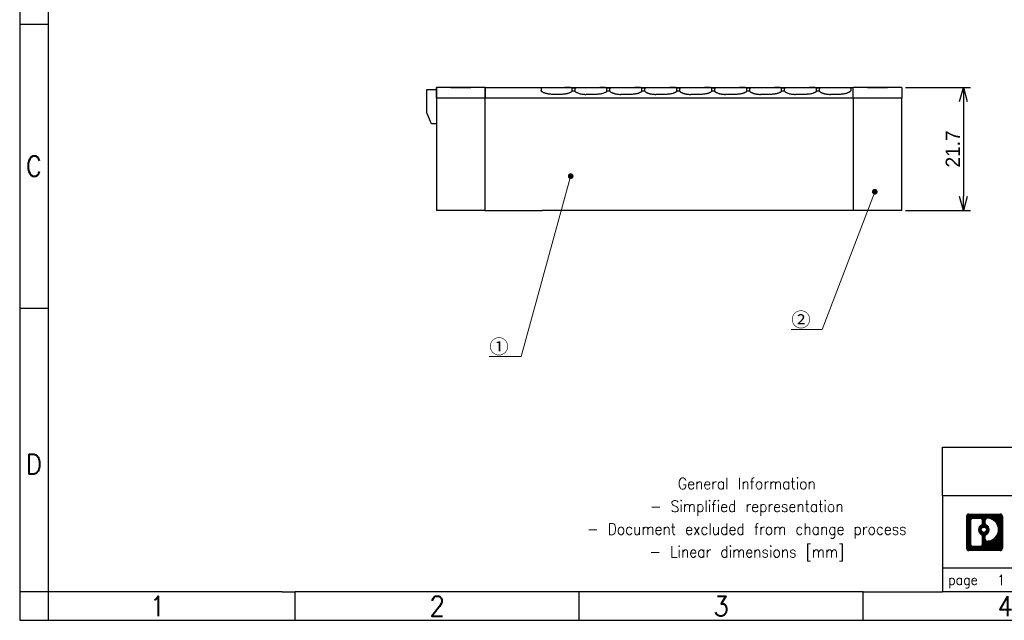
# Model space of a CAD drawing. Header units: millimetres. Extents: x -105 to 192, y -71 to 139.
# Tile 1 of 8: x -105 to 68, y -71 to 35. Entities that reach past the tile are written whole.
import ezdxf
from ezdxf import colors
from ezdxf.entities.mleader import LeaderData, LeaderLine
from ezdxf.math import Vec2, Vec3

# ---------------------------------------------------------------- set-up
doc = ezdxf.new("R2010")
doc.units = ezdxf.units.MM
doc.header["$LTSCALE"] = 1.5
doc.layers.get('0').update_dxf_attribs({"linetype": 'CONTINUOUS'})
doc.layers.get('Defpoints').update_dxf_attribs({"linetype": 'CONTINUOUS'})
doc.layers.add('1', color=7, linetype='CONTINUOUS')
doc.styles.add('CONVERTER_11', font='txt.shx', dxfattribs={"width": 0.9})
doc.dimstyles.new('ISO-25', dxfattribs={"dimtxt": 2.5, "dimasz": 2.5, "dimexe": 1.25, "dimexo": 0.625, "dimtad": 1, "dimdsep": 46, "dimtxsty": 'STANDARD', "dimblk": 'OPEN30', "dimcen": 2.5, "dimadec": 0, "dimazin": 0, "dimtfac": 1, "dimtmove": 0, "dimatfit": 3, "dimldrblk": 'OPEN30', "dimfxl": 1, "dimarcsym": 0})
pattern_1 = [(45, (284.94974, 186.98636), (-0.070710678, 0.070710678), [])]

# ---------------------------------------------------------------- blocks, each defined once
blk = doc.blocks.new('_Dot')
at = {"color": 0, "linetype": 'ByBlock', "lineweight": -2}
blk.add_line((-0.5, 0), (-1, 0), dxfattribs=at)
at = {"color": 0, "linetype": 'ByBlock', "const_width": 0.5}
blk.add_lwpolyline([(-0.25, 0, 1), (0.25, 0, 1)], format="xyb", close=True, dxfattribs=at)
blk = doc.blocks.new('PTFIX_F-select__5', base_point=(-343.9, -136.85))
at = {"color": 7, "linetype": 'Continuous'}
for p, q in [((-343.9, -117.07), (-343.9, -115.15)), ((-341.35, -115.15), (-343.9, -115.15)), ((-341.35, -115.18), (-341.35, -115.15)), ((-341.35, -115.15), (-337.85, -115.15)), ((-337.85, -115.15), (-337.85, -115.18)), ((-335.3, -115.15), (-337.85, -115.15)), ((-335.3, -115.15), (-335.3, -117.07)), ((-335.3, -117.07), (-343.9, -117.07)), ((-343.9, -117.07), (-343.9, -136.85)), ((-335.3, -136.85), (-335.3, -117.07)), ((-335.3, -136.85), (-343.9, -136.85))]:
    blk.add_line(p, q, dxfattribs=at)
blk.add_open_spline([(-337.85, -115.18), (-338.14, -115.18), (-338.73, -115.18), (-339.6, -115.18), (-340.48, -115.18), (-341.06, -115.18), (-341.35, -115.18)], degree=3, dxfattribs=at)
blk = doc.blocks.new('SA_Rechts1', base_point=(-339.6, -126))
blk.add_blockref('PTFIX_F-select__5', (-343.9, -136.85))
blk = doc.blocks.new('_Open30')
at = {"color": 0, "linetype": 'ByBlock', "lineweight": -2}
for p, q in [((-1, 0.268), (0, 0)), ((0, 0), (-1, -0.268)), ((0, 0), (-1, 0))]:
    blk.add_line(p, q, dxfattribs=at)
blk = doc.blocks.new('*D19')
at = {"color": 0, "lineweight": -2, "transparency": 16777216}
for p, q in [((51.01, 23.27), (62.48, 23.27)), ((61.23, 20.77), (61.23, 4.07)), ((51.01, 1.57), (62.48, 1.57))]:
    blk.add_line(p, q, dxfattribs=at)
at = {"layer": 'Defpoints', "color": 0, "transparency": 16777216}
for p in [(50.39, 23.27), (50.39, 1.57), (61.23, 1.57)]:
    blk.add_point(p, dxfattribs=at)
at = {"color": 0, "lineweight": -2, "transparency": 16777216, "xscale": 2.5, "yscale": 2.5, "zscale": 2.5}
for p, rotation in [((61.23, 23.27), 90), ((61.23, 1.57), 270)]:
    blk.add_blockref('_Open30', p, dxfattribs=dict(at, rotation=rotation))
at = {"color": 0, "transparency": 16777216, "insert": (59.35, 12.42), "char_height": 2.5, "attachment_point": 5, "rotation": 90}
blk.add_mtext('21.7', dxfattribs=at)

msp = doc.modelspace()

# ---------------------------------------------------------------- hatches: boundary and pattern name
at = {"layer": '1', "linetype": 'Continuous'}
h = msp.add_hatch(dxfattribs=at)
h.set_pattern_fill('_USER', color=2, scale=0.1, angle=45, pattern_type=0)
h.set_pattern_definition(pattern_1)
edge = h.paths.add_edge_path()
edge.add_line((62.2, -51.897), (67.673, -51.897))
edge.add_arc((67.673, -52.321), 0.424, 0, 90, ccw=False)
edge.add_line((68.097, -52.321), (68.097, -57.885))
edge.add_arc((67.673, -57.885), 0.424, -90, 0, ccw=False)
edge.add_line((67.673, -58.31), (62.2, -58.31))
edge.add_arc((62.2, -57.885), 0.424, 180, 270, ccw=False)
edge.add_line((61.775, -57.885), (61.775, -52.321))
edge.add_arc((62.2, -52.321), 0.424, 90, 180, ccw=False)
edge = h.paths.add_edge_path(flags=16)
edge.add_arc((64.819, -54.64), 0.471, 0, 360)
edge = h.paths.add_edge_path(flags=16)
edge.add_arc((65.369, -55.749), 0.316, 115.37401, 180)
edge.add_line((65.053, -55.749), (65.053, -56.331))
edge.add_arc((65.369, -56.331), 0.316, 180, 269.81103)
edge.add_arc((65.375, -54.628), 2.019, 269.81103, 450.18897)
edge.add_arc((65.369, -52.925), 0.316, 90.18897, 180)
edge.add_line((65.053, -52.925), (65.053, -53.531))
edge.add_arc((65.369, -53.531), 0.316, 180, 244.62599)
edge.add_arc((64.843, -54.64), 0.912, -64.62599, 64.62599, ccw=False)
edge = h.paths.add_edge_path(flags=16)
edge.add_arc((62.793, -57.281), 0.316, 180, 270)
edge.add_line((62.793, -57.597), (64.269, -57.597))
edge.add_arc((64.269, -57.281), 0.316, 270, 360)
edge.add_line((64.585, -57.281), (64.585, -55.751))
edge.add_arc((64.269, -55.751), 0.316, 0, 64.80559)
edge.add_arc((64.792, -54.64), 0.912, 115.19441, 244.80559, ccw=False)
edge.add_arc((64.269, -53.529), 0.316, 295.19441, 360)
edge.add_line((64.585, -53.529), (64.585, -52.925))
edge.add_arc((64.269, -52.925), 0.316, 0, 90)
edge.add_line((64.269, -52.609), (62.793, -52.609))
edge.add_arc((62.793, -52.925), 0.316, 90, 180)
edge.add_line((62.478, -52.925), (62.478, -57.281))
h = msp.add_hatch(dxfattribs=at)
h.set_pattern_fill('_USER', color=2, scale=0.1, angle=45, pattern_type=0)
h.set_pattern_definition(pattern_1)
edge = h.paths.add_edge_path()
edge.add_line((62.2, -51.897), (67.673, -51.897))
edge.add_arc((67.673, -52.321), 0.424, 0, 90, ccw=False)
edge.add_line((68.097, -52.321), (68.097, -57.885))
edge.add_arc((67.673, -57.885), 0.424, -90, 0, ccw=False)
edge.add_line((67.673, -58.31), (62.2, -58.31))
edge.add_arc((62.2, -57.885), 0.424, 180, 270, ccw=False)
edge.add_line((61.775, -57.885), (61.775, -52.321))
edge.add_arc((62.2, -52.321), 0.424, 90, 180, ccw=False)
edge = h.paths.add_edge_path(flags=16)
edge.add_arc((64.819, -54.64), 0.471, 0, 360)
edge = h.paths.add_edge_path(flags=16)
edge.add_arc((65.369, -55.749), 0.316, 115.37401, 180)
edge.add_line((65.053, -55.749), (65.053, -56.331))
edge.add_arc((65.369, -56.331), 0.316, 180, 269.81103)
edge.add_arc((65.375, -54.628), 2.019, 269.81103, 450.18897)
edge.add_arc((65.369, -52.925), 0.316, 90.18897, 180)
edge.add_line((65.053, -52.925), (65.053, -53.531))
edge.add_arc((65.369, -53.531), 0.316, 180, 244.62599)
edge.add_arc((64.843, -54.64), 0.912, -64.62599, 64.62599, ccw=False)
edge = h.paths.add_edge_path(flags=16)
edge.add_arc((62.793, -57.281), 0.316, 180, 270)
edge.add_line((62.793, -57.597), (64.269, -57.597))
edge.add_arc((64.269, -57.281), 0.316, 270, 360)
edge.add_line((64.585, -57.281), (64.585, -55.751))
edge.add_arc((64.269, -55.751), 0.316, 0, 64.80559)
edge.add_arc((64.792, -54.64), 0.912, 115.19441, 244.80559, ccw=False)
edge.add_arc((64.269, -53.529), 0.316, 295.19441, 360)
edge.add_line((64.585, -53.529), (64.585, -52.925))
edge.add_arc((64.269, -52.925), 0.316, 0, 90)
edge.add_line((64.269, -52.609), (62.793, -52.609))
edge.add_arc((62.793, -52.925), 0.316, 90, 180)
edge.add_line((62.478, -52.925), (62.478, -57.281))

# ---------------------------------------------------------------- linework, layer by layer
for p, q in [((-33.264, 18.786), (-33.264, 22.872)), ((-33.264, 22.872), (-31.564, 22.872)), ((-31.564, 22.972), (-31.564, 23.272)), ((-31.564, 21.347), (-31.564, 23.272)), ((-31.564, 23.272), (-31.564, 22.872)), ((-31.564, 22.972), (-31.564, 21.347)), ((-22.964, 23.272), (-22.964, 22.872)), ((-32.414, 16.872), (-33.266, 18.791)), ((-32.414, 16.872), (-33.264, 18.786)), ((-31.564, 16.872), (-32.414, 16.872)), ((-31.564, 16.872), (-32.414, 16.872))]:
    msp.add_line(p, q)
at = {"color": 7, "linetype": 'Continuous'}
for p, q in [((-22.964, 23.272), (-12.486, 23.272)), ((-22.964, 22.972), (-22.964, 23.272)), ((-22.964, 22.972), (-22.964, 21.347)), ((-13.114, 23.128), (-13.114, 22.742)), ((-12.016, 23.272), (-11.396, 23.272)), ((-11.396, 23.272), (-8.938, 23.272)), ((-8.938, 23.272), (-5.891, 23.272)), ((-7.675, 23.169), (-7.154, 23.169)), ((-7.612, 22.657), (-7.217, 22.657)), ((-7.154, 22.571), (-7.154, 23.169)), ((-5.891, 23.272), (-2.788, 23.272)), ((-2.788, 23.272), (0.259, 23.272)), ((-1.525, 22.571), (-1.525, 23.169)), ((-1.525, 23.169), (-1.004, 23.169)), ((-1.462, 22.657), (-1.067, 22.657)), ((-1.004, 22.571), (-1.004, 23.169)), ((0.259, 23.272), (3.362, 23.272)), ((3.362, 23.272), (6.409, 23.272)), ((4.625, 23.169), (5.146, 23.169)), ((4.625, 22.571), (4.625, 23.169)), ((4.688, 22.657), (5.083, 22.657)), ((5.146, 22.571), (5.146, 23.169)), ((6.409, 23.272), (9.512, 23.272)), ((9.512, 23.272), (12.559, 23.272)), ((10.775, 22.571), (10.775, 23.169)), ((10.775, 23.169), (11.296, 23.169)), ((10.838, 22.657), (11.233, 22.657)), ((11.296, 22.571), (11.296, 23.169)), ((12.559, 23.272), (15.662, 23.272)), ((15.662, 23.272), (18.709, 23.272)), ((16.925, 23.169), (17.446, 23.169)), ((16.925, 22.571), (16.925, 23.169)), ((16.988, 22.657), (17.383, 22.657)), ((17.446, 22.571), (17.446, 23.169)), ((18.709, 23.272), (21.812, 23.272)), ((21.812, 23.272), (24.859, 23.272)), ((23.075, 22.571), (23.075, 23.169)), ((23.075, 23.169), (23.596, 23.169)), ((23.138, 22.657), (23.533, 22.657)), ((23.596, 22.571), (23.596, 23.169)), ((24.859, 23.272), (27.962, 23.272)), ((27.962, 23.272), (31.009, 23.272)), ((29.225, 23.169), (29.746, 23.169)), ((29.225, 22.571), (29.225, 23.169)), ((29.288, 22.657), (29.683, 22.657)), ((29.746, 22.571), (29.746, 23.169)), ((31.009, 23.272), (34.112, 23.272)), ((31.011, 23.272), (32.711, 23.272)), ((32.711, 23.272), (33.103, 23.272)), ((33.103, 23.272), (40.518, 23.272)), ((34.112, 23.272), (37.159, 23.272)), ((35.375, 23.169), (35.896, 23.169)), ((35.375, 22.571), (35.375, 23.169)), ((35.438, 22.657), (35.833, 22.657)), ((35.896, 22.571), (35.896, 23.169)), ((37.159, 23.272), (39.979, 23.272)), ((39.979, 23.272), (40.257, 23.272)), ((40.518, 23.272), (40.911, 23.272)), ((40.911, 23.272), (41.786, 23.272)), ((41.386, 23.125), (41.386, 22.742)), ((41.786, 21.347), (41.786, 23.272)), ((-22.964, 1.572), (-22.964, 21.347)), ((-9.589, 22.041), (-11.114, 22.041)), ((-3.439, 22.041), (-5.239, 22.041)), ((2.711, 22.041), (0.911, 22.041)), ((8.861, 22.041), (7.061, 22.041)), ((15.011, 22.041), (13.211, 22.041)), ((21.161, 22.041), (19.361, 22.041)), ((27.311, 22.041), (25.511, 22.041)), ((33.461, 22.041), (31.661, 22.041)), ((39.386, 22.041), (37.811, 22.041)), ((41.786, 21.347), (41.786, 5.572))]:
    msp.add_line(p, q, dxfattribs=at)
at = {"linetype": 'Continuous'}
for p, q in [((-22.964, 21.347), (-22.964, 23.272)), ((41.786, 5.572), (41.786, 3.647)), ((41.786, 3.647), (41.786, 1.572)), ((-22.964, 1.572), (-12.939, 1.572)), ((41.786, 1.572), (-12.939, 1.572))]:
    msp.add_line(p, q, dxfattribs=at)
at = {"color": 2, "linetype": 'Continuous'}
for p, q in [((62.2, -51.897), (67.673, -51.897)), ((61.775, -52.321), (61.775, -57.885)), ((62.478, -52.925), (62.478, -57.281)), ((62.793, -52.609), (64.269, -52.609)), ((64.585, -53.529), (64.585, -52.925)), ((65.053, -53.531), (65.053, -52.925)), ((68.097, -52.321), (68.097, -57.885)), ((64.585, -57.281), (64.585, -55.751)), ((65.053, -56.331), (65.053, -55.749)), ((67.673, -58.31), (62.2, -58.31)), ((64.269, -57.597), (62.793, -57.597))]:
    msp.add_line(p, q, dxfattribs=at)
msp.add_circle((64.819, -54.64), 0.471, dxfattribs=at)
for centre, radius, start, end in [((62.2, -52.321), 0.424, 90, 180), ((67.673, -52.321), 0.424, 0, 90), ((62.793, -52.925), 0.316, 90, 180), ((64.269, -52.925), 0.316, 0, 90), ((64.269, -53.529), 0.316, 295.19441, 0), ((65.369, -52.925), 0.316, 90.18897, 180), ((65.369, -53.531), 0.316, 180, 244.62599), ((65.375, -54.628), 2.019, 269.81103, 90.18897), ((64.792, -54.64), 0.912, 115.19441, 244.80559), ((64.269, -55.751), 0.316, 0, 64.80559), ((65.369, -55.749), 0.316, 115.37401, 180), ((64.843, -54.64), 0.912, 295.37401, 64.62599), ((65.369, -56.331), 0.316, 180, 269.81103), ((62.2, -57.885), 0.424, 180, 270), ((62.793, -57.281), 0.316, 180, 270), ((64.269, -57.281), 0.316, 270, 0), ((67.673, -57.885), 0.424, 270, 0)]:
    msp.add_arc(centre, radius, start, end, dxfattribs=at)
at = {"color": 7, "linetype": 'Continuous'}
for points, knots in [([(-13.114, 23.128), (-13.113, 23.135), (-13.111, 23.15), (-13.095, 23.17), (-13.072, 23.186), (-13.023, 23.209), (-12.939, 23.229), (-12.813, 23.247), (-12.656, 23.26), (-12.467, 23.267), (-12.251, 23.271), (-12.097, 23.271), (-12.016, 23.272)], [0, 0, 0, 0, 0.0218173, 0.0438056, 0.0733006, 0.1075134, 0.2047728, 0.3286839, 0.489334, 0.678411, 0.894901, 1.1388621, 1.1388621, 1.1388621, 1.1388621]), ([(-11.114, 22.041), (-11.182, 22.042), (-11.316, 22.044), (-11.515, 22.057), (-11.709, 22.078), (-11.897, 22.107), (-12.075, 22.143), (-12.237, 22.184), (-12.393, 22.23), (-12.536, 22.281), (-12.671, 22.338), (-12.789, 22.396), (-12.887, 22.455), (-12.986, 22.528), (-13.082, 22.612), (-13.104, 22.703), (-13.114, 22.742)], [0, 0, 0, 0, 0.2027247, 0.4028024, 0.5987773, 0.7877678, 0.9710544, 1.1445972, 1.2888766, 1.4595017, 1.5996946, 1.7276645, 1.8531948, 1.9414542, 2.098738, 2.2180265, 2.2180265, 2.2180265, 2.2180265]), ([(-7.612, 22.657), (-7.638, 22.62), (-7.698, 22.536), (-7.845, 22.435), (-8.037, 22.332), (-8.237, 22.254), (-8.415, 22.198), (-8.56, 22.16), (-8.711, 22.126), (-8.873, 22.096), (-9.048, 22.072), (-9.224, 22.054), (-9.407, 22.043), (-9.528, 22.042), (-9.589, 22.041)], [0, 0, 0, 0, 0.1345746, 0.3074165, 0.5280854, 0.788407, 0.949001, 1.0871043, 1.2382532, 1.4160965, 1.5797322, 1.7672923, 1.9478224, 2.1302887, 2.1302887, 2.1302887, 2.1302887]), ([(-7.675, 23.169), (-7.702, 23.18), (-7.761, 23.203), (-7.866, 23.223), (-7.993, 23.241), (-8.207, 23.259), (-8.524, 23.27), (-8.791, 23.271), (-8.938, 23.272)], [0, 0, 0, 0, 0.0860669, 0.1897875, 0.3203868, 0.4708849, 0.8326503, 1.2724317, 1.2724317, 1.2724317, 1.2724317]), ([(-7.217, 22.657), (-7.207, 22.641), (-7.185, 22.603), (-7.137, 22.553), (-7.073, 22.498), (-6.964, 22.423), (-6.791, 22.332), (-6.549, 22.238), (-6.265, 22.155), (-6.003, 22.103), (-5.778, 22.071), (-5.601, 22.054), (-5.421, 22.043), (-5.3, 22.042), (-5.239, 22.041)], [0, 0, 0, 0, 0.0550426, 0.1329436, 0.2061544, 0.3080829, 0.5287518, 0.7890734, 1.0864559, 1.4166209, 1.5895819, 1.7678168, 1.948347, 2.1308133, 2.1308133, 2.1308133, 2.1308133]), ([(-7.154, 23.169), (-7.127, 23.18), (-7.068, 23.203), (-6.963, 23.223), (-6.836, 23.241), (-6.622, 23.259), (-6.305, 23.27), (-6.037, 23.271), (-5.891, 23.272)], [0, 0, 0, 0, 0.0860669, 0.1897875, 0.3203869, 0.4708849, 0.8326503, 1.2724318, 1.2724318, 1.2724318, 1.2724318]), ([(-1.462, 22.657), (-1.474, 22.638), (-1.497, 22.6), (-1.545, 22.55), (-1.606, 22.498), (-1.715, 22.423), (-1.887, 22.332), (-2.129, 22.238), (-2.414, 22.155), (-2.676, 22.103), (-2.901, 22.071), (-3.077, 22.054), (-3.257, 22.043), (-3.378, 22.042), (-3.439, 22.041)], [0, 0, 0, 0, 0.0675082, 0.132932, 0.2061429, 0.3080714, 0.5287403, 0.7890619, 1.0864443, 1.4166093, 1.5895703, 1.7678053, 1.9483354, 2.1308017, 2.1308017, 2.1308017, 2.1308017]), ([(-1.525, 23.169), (-1.552, 23.18), (-1.611, 23.203), (-1.716, 23.223), (-1.843, 23.241), (-2.057, 23.259), (-2.374, 23.27), (-2.641, 23.271), (-2.788, 23.272)], [0, 0, 0, 0, 0.0860669, 0.1897875, 0.3203868, 0.4708849, 0.8326503, 1.2724317, 1.2724317, 1.2724317, 1.2724317]), ([(-1.067, 22.657), (-1.056, 22.639), (-1.033, 22.601), (-0.981, 22.547), (-0.918, 22.494), (-0.843, 22.444), (-0.756, 22.392), (-0.648, 22.339), (-0.529, 22.289), (-0.406, 22.243), (-0.272, 22.201), (-0.128, 22.162), (0.033, 22.126), (0.256, 22.085), (0.551, 22.049), (0.789, 22.044), (0.911, 22.041)], [0, 0, 0, 0, 0.0621291, 0.1329408, 0.2241823, 0.3080754, 0.4021767, 0.5283712, 0.6684105, 0.7892696, 0.9236513, 1.0879675, 1.2391164, 1.4169597, 1.7665913, 2.1310117, 2.1310117, 2.1310117, 2.1310117]), ([(-1.004, 23.169), (-0.977, 23.18), (-0.918, 23.203), (-0.813, 23.223), (-0.686, 23.241), (-0.472, 23.259), (-0.155, 23.27), (0.113, 23.271), (0.259, 23.272)], [0, 0, 0, 0, 0.0860669, 0.1897875, 0.3203869, 0.4708849, 0.8326503, 1.2724318, 1.2724318, 1.2724318, 1.2724318]), ([(4.688, 22.657), (4.679, 22.641), (4.656, 22.603), (4.608, 22.553), (4.544, 22.498), (4.464, 22.442), (4.371, 22.389), (4.27, 22.34), (4.159, 22.292), (4.032, 22.245), (3.89, 22.2), (3.737, 22.159), (3.58, 22.124), (3.358, 22.084), (3.07, 22.049), (2.832, 22.044), (2.711, 22.041)], [0, 0, 0, 0, 0.0550426, 0.1329436, 0.2061544, 0.3080829, 0.4252268, 0.5283766, 0.6428612, 0.789276, 0.9342199, 1.0879742, 1.2642331, 1.416966, 1.7665977, 2.1310181, 2.1310181, 2.1310181, 2.1310181]), ([(4.625, 23.169), (4.598, 23.18), (4.539, 23.203), (4.434, 23.223), (4.307, 23.241), (4.093, 23.259), (3.776, 23.27), (3.509, 23.271), (3.362, 23.272)], [0, 0, 0, 0, 0.0860669, 0.1897875, 0.3203868, 0.4708849, 0.8326503, 1.2724317, 1.2724317, 1.2724317, 1.2724317]), ([(5.083, 22.657), (5.109, 22.62), (5.169, 22.536), (5.281, 22.459), (5.394, 22.392), (5.494, 22.343), (5.613, 22.292), (5.736, 22.246), (5.878, 22.201), (6.022, 22.162), (6.183, 22.126), (6.348, 22.096), (6.522, 22.071), (6.699, 22.054), (6.879, 22.043), (7, 22.042), (7.061, 22.041)], [0, 0, 0, 0, 0.1345746, 0.3074165, 0.4015178, 0.5277124, 0.642197, 0.7886118, 0.9229935, 1.0873096, 1.2384586, 1.4163019, 1.5892629, 1.7674979, 1.948028, 2.1304944, 2.1304944, 2.1304944, 2.1304944]), ([(5.146, 23.169), (5.173, 23.18), (5.232, 23.203), (5.337, 23.223), (5.464, 23.241), (5.678, 23.259), (5.995, 23.27), (6.263, 23.271), (6.409, 23.272)], [0, 0, 0, 0, 0.0860669, 0.1897875, 0.3203869, 0.4708849, 0.8326503, 1.2724318, 1.2724318, 1.2724318, 1.2724318]), ([(10.838, 22.657), (10.826, 22.638), (10.803, 22.6), (10.755, 22.55), (10.694, 22.498), (10.617, 22.445), (10.524, 22.391), (10.424, 22.341), (10.309, 22.292), (10.134, 22.227), (9.886, 22.155), (9.619, 22.102), (9.394, 22.071), (9.218, 22.054), (9.043, 22.043), (8.922, 22.042), (8.861, 22.041)], [0, 0, 0, 0, 0.0675082, 0.132932, 0.2061429, 0.3080714, 0.4131309, 0.5283675, 0.6428521, 0.7892669, 1.0866493, 1.4168143, 1.6040662, 1.7680099, 1.94854, 2.1310063, 2.1310063, 2.1310063, 2.1310063]), ([(10.775, 23.169), (10.748, 23.18), (10.689, 23.203), (10.584, 23.223), (10.457, 23.241), (10.243, 23.259), (9.926, 23.27), (9.659, 23.271), (9.512, 23.272)], [0, 0, 0, 0, 0.0860669, 0.1897875, 0.3203868, 0.4708849, 0.8326503, 1.2724317, 1.2724317, 1.2724317, 1.2724317]), ([(11.233, 22.657), (11.243, 22.641), (11.265, 22.603), (11.315, 22.55), (11.38, 22.496), (11.454, 22.445), (11.544, 22.392), (11.652, 22.339), (11.771, 22.289), (11.903, 22.24), (12.036, 22.198), (12.189, 22.158), (12.341, 22.124), (12.564, 22.084), (12.851, 22.049), (13.089, 22.044), (13.211, 22.041)], [0, 0, 0, 0, 0.0550426, 0.1329436, 0.2154952, 0.3080826, 0.4021839, 0.5283784, 0.6684177, 0.7892767, 0.9498708, 1.087974, 1.264233, 1.4169659, 1.7665975, 2.1310179, 2.1310179, 2.1310179, 2.1310179]), ([(11.296, 23.169), (11.323, 23.18), (11.382, 23.203), (11.487, 23.223), (11.614, 23.241), (11.828, 23.259), (12.145, 23.27), (12.413, 23.271), (12.559, 23.272)], [0, 0, 0, 0, 0.0860669, 0.1897875, 0.3203869, 0.4708849, 0.8326503, 1.2724318, 1.2724318, 1.2724318, 1.2724318]), ([(16.988, 22.657), (16.962, 22.62), (16.902, 22.536), (16.784, 22.455), (16.671, 22.389), (16.567, 22.338), (16.455, 22.29), (16.328, 22.243), (16.19, 22.2), (16.042, 22.16), (15.885, 22.125), (15.663, 22.085), (15.37, 22.049), (15.132, 22.044), (15.011, 22.041)], [0, 0, 0, 0, 0.1345746, 0.3074165, 0.4245604, 0.5277102, 0.6533652, 0.7886099, 0.9335539, 1.0873081, 1.2480651, 1.4163006, 1.7659322, 2.1303526, 2.1303526, 2.1303526, 2.1303526]), ([(16.925, 23.169), (16.898, 23.18), (16.839, 23.203), (16.734, 23.223), (16.607, 23.241), (16.393, 23.259), (16.076, 23.27), (15.809, 23.271), (15.662, 23.272)], [0, 0, 0, 0, 0.0860669, 0.1897875, 0.3203868, 0.4708849, 0.8326503, 1.2724317, 1.2724317, 1.2724317, 1.2724317]), ([(17.383, 22.657), (17.393, 22.641), (17.415, 22.603), (17.463, 22.553), (17.527, 22.498), (17.636, 22.423), (17.809, 22.332), (18.008, 22.254), (18.186, 22.198), (18.339, 22.158), (18.491, 22.124), (18.656, 22.095), (18.822, 22.071), (18.999, 22.054), (19.179, 22.043), (19.3, 22.042), (19.361, 22.041)], [0, 0, 0, 0, 0.0550426, 0.1329436, 0.2061544, 0.3080829, 0.5287518, 0.7890734, 0.9496674, 1.0877707, 1.2640297, 1.4167626, 1.5897236, 1.7679586, 1.9484887, 2.130955, 2.130955, 2.130955, 2.130955]), ([(17.446, 23.169), (17.473, 23.18), (17.532, 23.203), (17.637, 23.223), (17.764, 23.241), (17.978, 23.259), (18.295, 23.27), (18.563, 23.271), (18.709, 23.272)], [0, 0, 0, 0, 0.0860669, 0.1897875, 0.3203869, 0.4708849, 0.8326503, 1.2724318, 1.2724318, 1.2724318, 1.2724318]), ([(23.138, 22.657), (23.129, 22.641), (23.106, 22.603), (23.056, 22.55), (22.992, 22.496), (22.914, 22.443), (22.824, 22.391), (22.721, 22.34), (22.605, 22.29), (22.474, 22.242), (22.335, 22.198), (22.187, 22.159), (22.035, 22.125), (21.871, 22.095), (21.699, 22.071), (21.523, 22.054), (21.343, 22.043), (21.222, 22.042), (21.161, 22.041)], [0, 0, 0, 0, 0.0550426, 0.1329436, 0.2154952, 0.3080826, 0.4131421, 0.5283787, 0.6540336, 0.7892784, 0.9498724, 1.0879757, 1.2487327, 1.4169681, 1.5899292, 1.7681641, 1.9486943, 2.1311606, 2.1311606, 2.1311606, 2.1311606]), ([(23.075, 23.169), (23.048, 23.18), (22.989, 23.203), (22.884, 23.223), (22.757, 23.241), (22.543, 23.259), (22.226, 23.27), (21.959, 23.271), (21.812, 23.272)], [0, 0, 0, 0, 0.0860669, 0.1897875, 0.3203868, 0.4708849, 0.8326503, 1.2724317, 1.2724317, 1.2724317, 1.2724317]), ([(23.533, 22.657), (23.559, 22.62), (23.619, 22.536), (23.734, 22.457), (23.847, 22.391), (23.951, 22.34), (24.066, 22.29), (24.198, 22.242), (24.336, 22.198), (24.489, 22.158), (24.641, 22.124), (24.811, 22.094), (24.977, 22.071), (25.15, 22.054), (25.325, 22.043), (25.446, 22.042), (25.511, 22.041)], [0, 0, 0, 0, 0.1345746, 0.3074165, 0.412476, 0.5277126, 0.6533676, 0.7886123, 0.9492064, 1.0873096, 1.2635686, 1.4163015, 1.6035534, 1.7674971, 1.9376907, 2.1304933, 2.1304933, 2.1304933, 2.1304933]), ([(23.596, 23.169), (23.623, 23.18), (23.682, 23.203), (23.787, 23.223), (23.914, 23.241), (24.128, 23.259), (24.445, 23.27), (24.713, 23.271), (24.859, 23.272)], [0, 0, 0, 0, 0.0860669, 0.1897875, 0.3203869, 0.4708849, 0.8326503, 1.2724318, 1.2724318, 1.2724318, 1.2724318]), ([(29.288, 22.657), (29.276, 22.638), (29.253, 22.6), (29.203, 22.548), (29.142, 22.496), (29.061, 22.441), (28.971, 22.389), (28.87, 22.34), (28.759, 22.292), (28.635, 22.246), (28.494, 22.201), (28.346, 22.161), (28.185, 22.125), (28.016, 22.095), (27.844, 22.071), (27.668, 22.054), (27.493, 22.043), (27.372, 22.042), (27.311, 22.041)], [0, 0, 0, 0, 0.0675082, 0.132932, 0.2154837, 0.308071, 0.4252149, 0.5283647, 0.6428493, 0.7892641, 0.9236458, 1.087962, 1.248719, 1.4169544, 1.6042064, 1.76815, 1.9486802, 2.1311465, 2.1311465, 2.1311465, 2.1311465]), ([(29.225, 23.169), (29.198, 23.18), (29.139, 23.203), (29.034, 23.223), (28.907, 23.241), (28.693, 23.259), (28.376, 23.27), (28.109, 23.271), (27.962, 23.272)], [0, 0, 0, 0, 0.0860669, 0.1897875, 0.3203868, 0.4708849, 0.8326503, 1.2724317, 1.2724317, 1.2724317, 1.2724317]), ([(29.683, 22.657), (29.693, 22.641), (29.715, 22.603), (29.763, 22.553), (29.827, 22.498), (29.936, 22.423), (30.109, 22.332), (30.351, 22.238), (30.635, 22.155), (30.902, 22.102), (31.127, 22.071), (31.308, 22.053), (31.483, 22.043), (31.604, 22.042), (31.661, 22.041)], [0, 0, 0, 0, 0.0550426, 0.1329436, 0.2061544, 0.3080829, 0.5287518, 0.7890734, 1.0864559, 1.4166209, 1.6038728, 1.7678164, 1.9606408, 2.1308126, 2.1308126, 2.1308126, 2.1308126]), ([(29.746, 23.169), (29.773, 23.18), (29.832, 23.203), (29.937, 23.223), (30.064, 23.241), (30.278, 23.259), (30.595, 23.27), (30.863, 23.271), (31.009, 23.272)], [0, 0, 0, 0, 0.0860669, 0.1897875, 0.3203869, 0.4708849, 0.8326503, 1.2724318, 1.2724318, 1.2724318, 1.2724318]), ([(35.438, 22.657), (35.426, 22.638), (35.403, 22.6), (35.355, 22.55), (35.294, 22.498), (35.22, 22.447), (35.127, 22.392), (35.02, 22.339), (34.901, 22.289), (34.726, 22.225), (34.486, 22.155), (34.227, 22.103), (34.002, 22.072), (33.829, 22.055), (33.646, 22.043), (33.525, 22.042), (33.461, 22.041)], [0, 0, 0, 0, 0.0675082, 0.132932, 0.2061429, 0.3080714, 0.4021727, 0.5283672, 0.6684065, 0.7892655, 1.086648, 1.416813, 1.5804486, 1.7680087, 1.9382024, 2.131005, 2.131005, 2.131005, 2.131005]), ([(35.375, 23.169), (35.348, 23.18), (35.289, 23.203), (35.184, 23.223), (35.057, 23.241), (34.843, 23.259), (34.526, 23.27), (34.259, 23.271), (34.112, 23.272)], [0, 0, 0, 0, 0.0860669, 0.1897875, 0.3203868, 0.4708849, 0.8326503, 1.2724317, 1.2724317, 1.2724317, 1.2724317]), ([(35.833, 22.657), (35.859, 22.62), (35.919, 22.536), (36.031, 22.459), (36.144, 22.392), (36.244, 22.343), (36.363, 22.292), (36.486, 22.246), (36.628, 22.201), (36.781, 22.16), (36.941, 22.124), (37.103, 22.095), (37.269, 22.072), (37.45, 22.054), (37.633, 22.043), (37.754, 22.042), (37.811, 22.041)], [0, 0, 0, 0, 0.1345746, 0.3074165, 0.4015178, 0.5277124, 0.642197, 0.7886118, 0.9229935, 1.0873096, 1.2635686, 1.4163015, 1.5799372, 1.7674973, 1.9603217, 2.1304935, 2.1304935, 2.1304935, 2.1304935]), ([(35.896, 23.169), (35.923, 23.18), (35.982, 23.203), (36.087, 23.223), (36.214, 23.241), (36.428, 23.259), (36.745, 23.27), (37.013, 23.271), (37.159, 23.272)], [0, 0, 0, 0, 0.0860669, 0.1897875, 0.3203869, 0.4708849, 0.8326503, 1.2724317, 1.2724317, 1.2724317, 1.2724317]), ([(41.386, 22.742), (41.383, 22.722), (41.379, 22.683), (41.346, 22.624), (41.299, 22.567), (41.237, 22.512), (41.158, 22.454), (41.064, 22.398), (40.946, 22.339), (40.821, 22.286), (40.674, 22.233), (40.512, 22.184), (40.339, 22.142), (40.161, 22.106), (39.98, 22.078), (39.781, 22.056), (39.582, 22.043), (39.448, 22.042), (39.386, 22.041)], [0, 0, 0, 0, 0.0596591, 0.1176778, 0.2000924, 0.2783791, 0.3668377, 0.4927339, 0.6068239, 0.7608459, 0.8995145, 1.0760228, 1.268814, 1.4327072, 1.6218503, 1.8179797, 2.0328023, 2.2197317, 2.2197317, 2.2197317, 2.2197317]), ([(40.257, 23.272), (40.34, 23.271), (40.498, 23.271), (40.72, 23.267), (40.914, 23.259), (41.076, 23.247), (41.206, 23.229), (41.291, 23.208), (41.342, 23.185), (41.366, 23.168), (41.382, 23.148), (41.385, 23.133), (41.386, 23.125)], [0, 0, 0, 0, 0.250092, 0.4719811, 0.6668097, 0.8322715, 0.9596177, 1.0595572, 1.0947692, 1.1251111, 1.1476833, 1.1700775, 1.1700775, 1.1700775, 1.1700775])]:
    msp.add_open_spline(points, degree=3, knots=knots, dxfattribs=at)
for points in [[(-7.675, 22.571), (-7.675, 22.671), (-7.675, 22.87), (-7.675, 23.069), (-7.675, 23.169)], [(41.786, 21.347), (36.39, 21.347), (25.598, 21.347), (9.411, 21.347), (-6.777, 21.347), (-17.568, 21.347), (-22.964, 21.347)]]:
    msp.add_open_spline(points, degree=3, dxfattribs=at)
at = {"layer": '1', "color": 2, "linetype": 'Continuous'}
for p, q in [((-104.916, 84.397), (-104.916, 34.397)), ((-104.916, 34.397), (-104.916, -15.603)), ((-104.916, 34.397), (-99.916, 34.397)), ((-104.916, -15.603), (-104.916, -65.603)), ((-104.916, -15.603), (-99.916, -15.603)), ((-104.916, -65.603), (-104.916, -70.603)), ((-99.916, -65.603), (-104.916, -65.603)), ((-99.916, -65.603), (-99.916, -70.603)), ((-56.416, -70.603), (-56.416, -65.603)), ((-6.416, -70.603), (-6.416, -65.603)), ((43.584, -70.603), (43.584, -65.603)), ((-104.916, -70.603), (-99.916, -70.603)), ((-99.916, -70.603), (-56.416, -70.603)), ((-56.416, -70.603), (-6.416, -70.603)), ((-6.416, -70.603), (43.584, -70.603)), ((43.584, -70.603), (93.584, -70.603))]:
    msp.add_line(p, q, dxfattribs=at)
at = {"layer": '1', "color": 6, "linetype": 'Continuous'}
for p, q in [((-99.916, 84.397), (-99.916, 34.397)), ((-99.916, 34.397), (-99.916, -15.603)), ((-99.916, -15.603), (-99.916, -65.603)), ((57.539, -40.103), (187.084, -40.103)), ((57.539, -48.603), (93.939, -48.603)), ((-64.916, -65.603), (-99.916, -65.603)), ((-58.716, -65.603), (-64.916, -65.603)), ((-58.716, -65.603), (-56.416, -65.603)), ((-11.461, -65.603), (-56.416, -65.603)), ((-6.416, -65.603), (-11.461, -65.603)), ((43.584, -65.603), (-6.416, -65.603)), ((43.584, -65.603), (57.539, -65.603)), ((75.739, -65.603), (57.539, -65.603))]:
    msp.add_line(p, q, dxfattribs=at)
at = {"layer": '1', "color": 7, "linetype": 'Continuous'}
for p, q in [((57.539, -48.603), (57.539, -40.103)), ((57.539, -48.603), (57.539, -61.353)), ((57.539, -61.353), (57.539, -65.603)), ((57.539, -61.353), (75.739, -61.353))]:
    msp.add_line(p, q, dxfattribs=at)

# ---------------------------------------------------------------- block references
for p in [(-27.264, 12.422), (46.086, 12.422)]:
    msp.add_blockref('SA_Rechts1', p)

# ---------------------------------------------------------------- texts
at = {"layer": '1', "color": 2, "style": 'CONVERTER_11', "width": 0.9}
for s, p in [('page', (58.539, -64.362)), ('1', (67.185, -64.402))]:
    msp.add_text(s, height=1.8, dxfattribs=at).set_placement(p)
at = {"layer": '1', "color": 7, "char_height": 3.5, "attachment_point": 5, "line_spacing_factor": 1.20048, "style": 'CONVERTER_11'}
for s, insert in [('C', (-102.416, 9.397)), ('D', (-102.416, -43.103)), ('2', (-31.416, -68.103)), ('3', (18.584, -68.103)), ('1', (-80.666, -68.103)), ('4', (68.584, -68.103))]:
    msp.add_mtext(s, dxfattribs=dict(at, insert=insert))
at = {"layer": '1', "color": 2, "insert": (23.101, -52.853), "char_height": 2, "attachment_point": 5, "line_spacing_factor": 1.20048, "style": 'CONVERTER_11'}
msp.add_mtext('General Information\\P- Simplified representation\\P- Document excluded from change process\\P- Linear dimensions [mm]', dxfattribs=at)

# ---------------------------------------------------------------- dimensions: what is measured, and where the dimension line sits
dim = msp.add_linear_dim(base=(61.227, 1.572), p1=(50.386, 23.272), p2=(50.386, 1.572), angle=90, dimstyle='ISO-25')
dim.commit()
dim.dimension.update_dxf_attribs({"geometry": '*D19', "text_midpoint": (59.352, 12.422)})

# ---------------------------------------------------------------- leaders
ml = msp.add_multileader_mtext('Standard')
ml.set_content('{\\fMS PGothic|b0|i0|c128|p50;①}', color=256, style='STANDARD')
ml.set_leader_properties(lineweight=5)
ml.set_arrow_properties(name='DOT')
ml.build(insert=Vec2(0, 0))
ml.multileader.update_dxf_attribs({"text_right_attachment_type": 6, "dogleg_length": 0, "arrow_head_size": 1})
ctx = ml.context
ctx.base_point, ctx.char_height, ctx.arrow_head_size, ctx.plane_origin = Vec3(-24.326, -22.61), 2.5, 1, Vec3(-7.909, 7.633)
ctx.right_attachment, ctx.text_align_type = 6, 2
notes = []
notes.append((ctx, [(0, (1, 1, 0), (-16.832, -24.139), (-1, 0), 0, [(0, [(-7.909, 7.633), (-16.65, -24.139)], 0, [])])]))
ctx.mtext.insert, ctx.mtext.alignment, ctx.mtext.flow_direction = Vec3(-18.832, -21.139), 3, 5
ml = msp.add_multileader_mtext('Standard')
ml.set_content('{\\fMS PGothic|b0|i0|c128|p50;②}', color=256, style='STANDARD')
ml.set_leader_properties(lineweight=5)
ml.set_arrow_properties(name='DOT')
ml.build(insert=Vec2(0, 0))
ml.multileader.update_dxf_attribs({"text_right_attachment_type": 6, "dogleg_length": 0, "arrow_head_size": 1})
ctx = ml.context
ctx.base_point, ctx.char_height, ctx.arrow_head_size, ctx.plane_origin = Vec3(28.833, -17.861), 2.5, 1, Vec3(45.62, 4.886)
ctx.right_attachment, ctx.text_align_type = 6, 2
notes.append((ctx, [(0, (1, 1, 0), (36.327, -19.391), (-1, 0), 0, [(0, [(45.62, 4.886), (36.327, -19.391)], 0, [])])]))
ctx.mtext.insert, ctx.mtext.alignment, ctx.mtext.flow_direction = Vec3(34.327, -16.391), 3, 5
for ctx, leaders in notes:
    for number, flags, end, landing, length, lines in leaders:
        leader = LeaderData()
        leader.index, (leader.has_last_leader_line, leader.has_dogleg_vector, leader.attachment_direction) = number, flags
        leader.last_leader_point, leader.dogleg_vector, leader.dogleg_length = Vec3(end), Vec3(landing), length
        for number, points, colour, breaks in lines:
            line = LeaderLine()
            line.index, line.vertices, line.color, line.breaks = number, Vec3.list(points), colors.encode_raw_color(colour), breaks
            leader.lines.append(line)
        ctx.leaders.append(leader)

doc.saveas('drawing.dxf')
